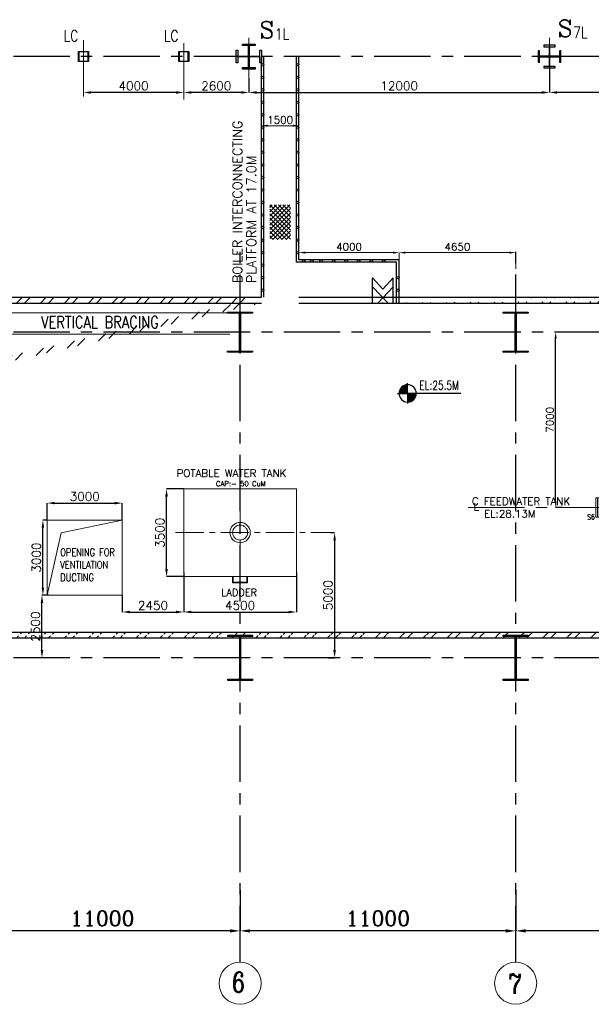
# Model space of a CAD drawing. Header units: inches. Extents: x 0 to 1544102, y -287698 to 23144100.
# Tile 44 of 256: x 74800 to 97615, y -206411 to -167109. Entities that reach past the tile are written whole.
import ezdxf

# ---------------------------------------------------------------- set-up
doc = ezdxf.new("R2010")
doc.units = ezdxf.units.IN
doc.header["$LTSCALE"] = 1800
doc.header["$MEASUREMENT"] = 0
for name, pattern in [('CENTER', [2, 1.25, -0.25, 0.25, -0.25]), ('DASHED', [0.75, 0.5, -0.25]), ('HIDDEN', [0.375, 0.25, -0.125]), ('HIDDEN2', [0.1875, 0.125, -0.0625])]:
    doc.linetypes.add(name, pattern=pattern)
doc.layers.get('0').update_dxf_attribs({"color": 253, "lineweight": 9})
for name, color, linetype in [('1_01_STEEL_TIER1', 7, 'Continuous'), ('BRACING', 1, 'HIDDEN'), ('COL', 1, 'Continuous'), ('DIM', 4, 'Continuous'), ('GRID', 251, 'CENTER'), ('STEEL', 231, 'Continuous'), ('TEXT', 3, 'Continuous'), ('WALL', 6, 'Continuous')]:
    doc.layers.add(name, color=color, linetype=linetype)
doc.layers.add('CEN', color=2, linetype='CENTER', lineweight=15)
doc.layers.add('EQUIP', color=8, linetype='HIDDEN', lineweight=9)
doc.styles.add('C4', font='COMPLEX', dxfattribs={"width": 0.75, "height": 625})
doc.styles.add('COMPLEX', font='complex')
doc.styles.add('ROMANC', font='ROMANC.SHX')
doc.styles.add('ROMANS', font='romans.shx')
doc.styles.add('S3', font='simplex.shx', dxfattribs={"width": 0.75, "height": 320})
doc.styles.add('SIMPLEX', font='SIMPLEX.SHX')
doc.styles.get("Standard").update_dxf_attribs({"font": 'arial.ttf'})
doc.dimstyles.new('K2', dxfattribs={"dimtxt": 600, "dimasz": 400, "dimexe": 200, "dimexo": 200, "dimgap": 200, "dimtad": 1, "dimdec": 0, "dimzin": 0, "dimdsep": 46, "dimtxsty": 'ROMANC', "dimcen": 0.09, "dimclrd": 256, "dimclrt": 4, "dimadec": 0, "dimazin": 0, "dimtfac": 1, "dimtdec": 0, "dimtofl": 0, "dimtmove": 1, "dimatfit": 3, "dimfxl": 0.18, "dimtolj": 1, "dimtzin": 0, "dimarcsym": 0})
doc.dimstyles.new('STANDARD1', dxfattribs={"dimtxt": 300, "dimasz": 250, "dimexe": 0, "dimexo": 0, "dimgap": 80, "dimtad": 1, "dimdec": 0, "dimzin": 0, "dimdsep": 46, "dimtxsty": 'ROMANS', "dimcen": 0, "dimclrd": 4, "dimclre": 4, "dimclrt": 7, "dimadec": 0, "dimazin": 0, "dimtfac": 0.09, "dimtdec": 0, "dimtix": 1, "dimtofl": 0, "dimtmove": 0, "dimatfit": 3, "dimfxl": 1, "dimtolj": 1, "dimtzin": 0, "dimarcsym": 0})
doc.dimstyles.new('USER175', dxfattribs={"dimscale": 175, "dimtxt": 2, "dimasz": 1.75, "dimexe": 0, "dimexo": 0, "dimgap": 0.5, "dimtad": 1, "dimdec": 0, "dimzin": 0, "dimdsep": 46, "dimtxsty": 'ROMANS', "dimcen": 0, "dimclrd": 4, "dimclre": 4, "dimclrt": 4, "dimadec": 0, "dimazin": 0, "dimtfac": 0.09, "dimtdec": 0, "dimtix": 1, "dimtofl": 0, "dimtmove": 0, "dimatfit": 3, "dimfxl": 1, "dimtolj": 1, "dimtzin": 0, "dimarcsym": 0})
pattern_1 = [(45, (-320647.8, -240592.44), (-477.2971, 477.2971), []), (45, (-320329.6, -240592.44), (-477.2971, 477.2971), [])]

# ---------------------------------------------------------------- blocks, each defined once
blk = doc.blocks.new('*D333')
at = {"layer": 'DIM', "color": 0, "lineweight": -2, "transparency": 16777216}
for p, q in [((94596, -201856), (94596, -203481)), ((105596, -203000), (105596, -203481))]:
    blk.add_line(p, q, dxfattribs=at)
at = {"layer": 'DIM', "lineweight": -2, "transparency": 16777216}
blk.add_line((105196, -203481), (94996, -203481), dxfattribs=at)
at = {"layer": 'DIM', "transparency": 16777216}
for points in [[(94996, -203415), (94996, -203548), (94596, -203481)], [(105196, -203415), (105196, -203548), (105596, -203481)]]:
    blk.add_solid(points, dxfattribs=at)
at = {"layer": 'DIM', "color": 4, "transparency": 16777216, "insert": (100096, -202981), "char_height": 600, "attachment_point": 5, "style": 'ROMANC'}
blk.add_mtext('\\A1;11000', dxfattribs=at)
blk = doc.blocks.new('*D334')
at = {"layer": 'DIM', "color": 0, "lineweight": -2, "transparency": 16777216}
for p, q in [((83596, -201856), (83596, -203481)), ((94596, -203000), (94596, -203481))]:
    blk.add_line(p, q, dxfattribs=at)
at = {"layer": 'DIM', "lineweight": -2, "transparency": 16777216}
blk.add_line((94196, -203481), (83996, -203481), dxfattribs=at)
at = {"layer": 'DIM', "transparency": 16777216}
for points in [[(83996, -203415), (83996, -203548), (83596, -203481)], [(94196, -203415), (94196, -203548), (94596, -203481)]]:
    blk.add_solid(points, dxfattribs=at)
at = {"layer": 'DIM', "color": 4, "transparency": 16777216, "insert": (89096, -202981), "char_height": 600, "attachment_point": 5, "style": 'ROMANC'}
blk.add_mtext('\\A1;11000', dxfattribs=at)
blk = doc.blocks.new('*D338')
at = {"layer": 'DIM', "color": 0, "lineweight": -2, "transparency": 16777216}
for p, q in [((72596, -201856), (72596, -203481)), ((83596, -203000), (83596, -203481))]:
    blk.add_line(p, q, dxfattribs=at)
at = {"layer": 'DIM', "lineweight": -2, "transparency": 16777216}
blk.add_line((83196, -203481), (72996, -203481), dxfattribs=at)
at = {"layer": 'DIM', "transparency": 16777216}
for points in [[(72996, -203415), (72996, -203548), (72596, -203481)], [(83196, -203415), (83196, -203548), (83596, -203481)]]:
    blk.add_solid(points, dxfattribs=at)
at = {"layer": 'DIM', "color": 4, "transparency": 16777216, "insert": (78096, -202981), "char_height": 600, "attachment_point": 5, "style": 'ROMANC'}
blk.add_mtext('\\A1;11000', dxfattribs=at)
blk = doc.blocks.new('C-ROW COLUMN')
at = {"layer": 'COL'}
h = blk.add_hatch(dxfattribs=at)
h.set_pattern_fill('ANSI31', color=256, scale=200, style=0)
h.set_pattern_definition([(45, (-1315.907, -6.545), (-17.6776695, 17.6776695), [])])
h.paths.add_polyline_path([(77950, 120865), (76960, 120865), (76960, 120820), (77950, 120820)])
h.paths.add_polyline_path([(77478, 120820), (77433, 120820), (77433, 119310), (77478, 119310)])
h.paths.add_polyline_path([(77950, 119310), (76960, 119310), (76960, 119265), (77950, 119265)])
at = {"layer": 'CEN'}
for p, q in [((77455, 119265), (77455, 120865)), ((77264, 120065), (77647, 120065))]:
    blk.add_line(p, q, dxfattribs=at)
at = {"layer": 'COL'}
for points in [[(76960, 120865), (77950, 120865), (77950, 120820), (76960, 120820)], [(77433, 120820), (77478, 120820), (77478, 119310), (77433, 119310)], [(76960, 119310), (77950, 119310), (77950, 119265), (76960, 119265)]]:
    blk.add_lwpolyline(points, close=True, dxfattribs=at)
blk = doc.blocks.new('B-ROW COLUMN')
at = {"layer": 'COL'}
h = blk.add_hatch(dxfattribs=at)
h.set_pattern_fill('ANSI31', color=256, scale=200, style=0)
h.set_pattern_definition([(45, (155648.048, 63141.767), (-17.67767, 17.67767), [])])
h.paths.add_polyline_path([(171095, 85178), (172085, 85178), (172085, 85128), (171095, 85128)])
h.paths.add_polyline_path([(171574, 86878), (171606, 86878), (171606, 85178), (171574, 85178)])
h.paths.add_polyline_path([(171095, 86928), (172085, 86928), (172085, 86878), (171095, 86878)])
blk.add_line((171590, 85128), (171590, 86928))
at = {"layer": 'CEN'}
for p, q in [((171590, 85128), (171590, 86928)), ((171399, 86028), (171782, 86028))]:
    blk.add_line(p, q, dxfattribs=at)
at = {"layer": 'COL'}
for points in [[(171095, 86928), (172085, 86928), (172085, 86878), (171095, 86878)], [(171574, 86878), (171606, 86878), (171606, 85178), (171574, 85178)], [(171095, 85178), (172085, 85178), (172085, 85128), (171095, 85128)]]:
    blk.add_lwpolyline(points, close=True, dxfattribs=at)
blk = doc.blocks.new('*D572')
at = {"layer": 'DIM', "color": 4, "lineweight": -2, "transparency": 16777216}
for p, q in [((96706, -179581), (96191, -179581)), ((96191, -186331), (96191, -179831)), ((96447, -186581), (96191, -186581))]:
    blk.add_line(p, q, dxfattribs=at)
at = {"layer": 'DIM', "color": 4, "transparency": 16777216}
for points in [[(96149, -179831), (96232, -179831), (96191, -179581)], [(96149, -186331), (96232, -186331), (96191, -186581)]]:
    blk.add_solid(points, dxfattribs=at)
at = {"layer": 'DIM', "color": 7, "transparency": 16777216, "insert": (95961, -183081), "char_height": 300, "attachment_point": 5, "rotation": 90, "style": 'ROMANS'}
blk.add_mtext('\\A1;7000', dxfattribs=at)
blk = doc.blocks.new('*X22')
at = {"color": 0}
for p, q in [((36102, 29300), (36330, 29300)), ((36115, 29325), (36330, 29325)), ((36132, 29350), (36330, 29350)), ((36154, 29375), (36330, 29375)), ((36183, 29400), (36330, 29400)), ((36226, 29425), (36330, 29425)), ((36080, 29200), (36330, 29200)), ((36081, 29225), (36330, 29225)), ((36085, 29250), (36330, 29250)), ((36092, 29275), (36330, 29275))]:
    blk.add_line(p, q, dxfattribs=at)
blk = doc.blocks.new('LL')
for p, q in [((-711, 0), (-711, 423)), ((-1136, 0), (-711, 0)), ((1493, 0), (-711, 0)), ((-711, 0), (-711, -418))]:
    blk.add_line(p, q)
for start, end in [(90, 180), (180, 270), (0, 90), (270, 0)]:
    blk.add_arc((-711, 0), 360, start, end)
at = {"xscale": 1.439999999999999, "yscale": 1.439999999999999, "zscale": 1.439999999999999}
blk.add_blockref('*X22', (-53026, -42044), dxfattribs=at)
at = {"xscale": 1.439999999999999, "yscale": 1.439999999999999, "zscale": 1.439999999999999, "rotation": 180}
blk.add_blockref('*X22', (51604, 42044), dxfattribs=at)
at = {"flags": 4}
blk.add_attdef('LEVEL', (-222, 154), '', height=432, dxfattribs=at)
blk = doc.blocks.new('*D61')
at = {"layer": 'DIM', "color": 4, "lineweight": -2, "transparency": 16777216}
for p, q in [((-1100, 6979), (-1100, 7079)), ((150, 7079), (-850, 7079)), ((400, 6979), (400, 7079))]:
    blk.add_line(p, q, dxfattribs=at)
at = {"layer": 'DIM', "color": 4, "transparency": 16777216}
for points in [[(-850, 7121), (-850, 7037), (-1100, 7079)], [(150, 7121), (150, 7037), (400, 7079)]]:
    blk.add_solid(points, dxfattribs=at)
at = {"layer": 'DIM', "color": 4, "transparency": 16777216, "insert": (-350, 7309), "char_height": 300, "attachment_point": 5, "style": 'ROMANS'}
blk.add_mtext('\\A1;1500', dxfattribs=at)
blk = doc.blocks.new('*D62')
at = {"layer": 'DIM', "color": 4, "lineweight": -2, "transparency": 16777216}
for p, q in [((400, 1828), (400, 2014)), ((650, 2014), (4150, 2014)), ((4400, 1730), (4400, 2014))]:
    blk.add_line(p, q, dxfattribs=at)
at = {"layer": 'DIM', "color": 4, "transparency": 16777216}
for points in [[(650, 2056), (650, 1973), (400, 2014)], [(4150, 2056), (4150, 1973), (4400, 2014)]]:
    blk.add_solid(points, dxfattribs=at)
at = {"layer": 'DIM', "color": 4, "transparency": 16777216, "insert": (2400, 2244), "char_height": 300, "attachment_point": 5, "style": 'ROMANS'}
blk.add_mtext('\\A1;4000', dxfattribs=at)
blk = doc.blocks.new('*D60')
at = {"layer": 'DIM', "color": 4, "lineweight": -2, "transparency": 16777216}
for p, q in [((4400, 1330), (4400, 2014)), ((4650, 2014), (8800, 2014)), ((9050, 1365), (9050, 2014))]:
    blk.add_line(p, q, dxfattribs=at)
at = {"layer": 'DIM', "color": 4, "transparency": 16777216}
for points in [[(4650, 2056), (4650, 1973), (4400, 2014)], [(8800, 2056), (8800, 1973), (9050, 2014)]]:
    blk.add_solid(points, dxfattribs=at)
at = {"layer": 'DIM', "color": 4, "transparency": 16777216, "insert": (6725, 2244), "char_height": 300, "attachment_point": 5, "style": 'ROMANS'}
blk.add_mtext('\\A1;4650', dxfattribs=at)
blk = doc.blocks.new('*D403')
at = {"layer": 'DIM', "color": 4, "lineweight": -2, "transparency": 16777216}
blk.add_line((83640, -170014), (81652, -170014), dxfattribs=at)
at = {"layer": 'DIM', "color": 4, "transparency": 16777216}
for points in [[(81652, -169963), (81652, -170065), (81346, -170014)], [(83640, -169963), (83640, -170065), (83946, -170014)]]:
    blk.add_solid(points, dxfattribs=at)
at = {"layer": 'DIM', "color": 4, "transparency": 16777216, "insert": (82646, -169752), "char_height": 350, "attachment_point": 5, "style": 'ROMANS'}
blk.add_mtext('\\A1;2600', dxfattribs=at)
blk = doc.blocks.new('*D404')
at = {"layer": 'DIM', "color": 4, "lineweight": -2, "transparency": 16777216}
blk.add_line((81040, -170014), (77652, -170014), dxfattribs=at)
at = {"layer": 'DIM', "color": 4, "transparency": 16777216}
for points in [[(77652, -169963), (77652, -170065), (77346, -170014)], [(81040, -169963), (81040, -170065), (81346, -170014)]]:
    blk.add_solid(points, dxfattribs=at)
at = {"layer": 'DIM', "color": 4, "transparency": 16777216, "insert": (79346, -169752), "char_height": 350, "attachment_point": 5, "style": 'ROMANS'}
blk.add_mtext('\\A1;4000', dxfattribs=at)
blk = doc.blocks.new('*D406')
at = {"layer": 'DIM', "color": 4, "lineweight": -2, "transparency": 16777216}
for p, q in [((95946, -168496), (95946, -170014)), ((105746, -169264), (105746, -170014)), ((105440, -170014), (96252, -170014))]:
    blk.add_line(p, q, dxfattribs=at)
at = {"layer": 'DIM', "color": 4, "transparency": 16777216}
for points in [[(96252, -169963), (96252, -170065), (95946, -170014)], [(105440, -169963), (105440, -170065), (105746, -170014)]]:
    blk.add_solid(points, dxfattribs=at)
at = {"layer": 'DIM', "color": 4, "transparency": 16777216, "insert": (100846, -169752), "char_height": 350, "attachment_point": 5, "style": 'ROMANS'}
blk.add_mtext('\\A1;9800', dxfattribs=at)
blk = doc.blocks.new('*D407')
at = {"layer": 'DIM', "color": 4, "lineweight": -2, "transparency": 16777216}
for p, q in [((95946, -168496), (95946, -170014)), ((83946, -169437), (83946, -170014)), ((84252, -170014), (95640, -170014))]:
    blk.add_line(p, q, dxfattribs=at)
at = {"layer": 'DIM', "color": 4, "transparency": 16777216}
for points in [[(84252, -169963), (84252, -170065), (83946, -170014)], [(95640, -169963), (95640, -170065), (95946, -170014)]]:
    blk.add_solid(points, dxfattribs=at)
at = {"layer": 'DIM', "color": 4, "transparency": 16777216, "insert": (89946, -169752), "char_height": 350, "attachment_point": 5, "style": 'ROMANS'}
blk.add_mtext('\\A1;12000', dxfattribs=at)
blk = doc.blocks.new('*D584')
at = {"color": 4, "lineweight": -2, "transparency": 16777216}
for p, q in [((87202, -187581), (87369, -187581)), ((87369, -187888), (87369, -192275)), ((87111, -192581), (87369, -192581))]:
    blk.add_line(p, q, dxfattribs=at)
at = {"color": 4, "transparency": 16777216}
for points in [[(87318, -187888), (87420, -187888), (87369, -187581)], [(87318, -192275), (87420, -192275), (87369, -192581)]]:
    blk.add_solid(points, dxfattribs=at)
at = {"color": 4, "transparency": 16777216, "insert": (87106, -190081), "char_height": 350, "attachment_point": 5, "rotation": 90, "style": 'ROMANS'}
blk.add_mtext('\\A1;5000', dxfattribs=at)
blk = doc.blocks.new('*D585')
at = {"color": 4, "lineweight": -2, "transparency": 16777216}
for p, q in [((81346, -185841), (80661, -185841)), ((80661, -189035), (80661, -186148)), ((81346, -189341), (80661, -189341))]:
    blk.add_line(p, q, dxfattribs=at)
at = {"color": 4, "transparency": 16777216}
for points in [[(80609, -186148), (80712, -186148), (80661, -185841)], [(80609, -189035), (80712, -189035), (80661, -189341)]]:
    blk.add_solid(points, dxfattribs=at)
at = {"color": 4, "transparency": 16777216, "insert": (80398, -187591), "char_height": 350, "attachment_point": 5, "rotation": 90, "style": 'ROMANS'}
blk.add_mtext('\\A1;3500', dxfattribs=at)
blk = doc.blocks.new('*D586')
at = {"color": 4, "lineweight": -2, "transparency": 16777216}
for p, q in [((81346, -189177), (81346, -190752)), ((85846, -189177), (85846, -190752)), ((81652, -190752), (85540, -190752))]:
    blk.add_line(p, q, dxfattribs=at)
at = {"color": 4, "transparency": 16777216}
for points in [[(81652, -190701), (81652, -190803), (81346, -190752)], [(85540, -190701), (85540, -190803), (85846, -190752)]]:
    blk.add_solid(points, dxfattribs=at)
at = {"color": 4, "transparency": 16777216, "insert": (83596, -190489), "char_height": 350, "attachment_point": 5, "style": 'ROMANS'}
blk.add_mtext('\\A1;4500', dxfattribs=at)
blk = doc.blocks.new('*D591')
at = {"color": 4, "lineweight": -2, "transparency": 16777216}
for p, q in [((75896, -187081), (75896, -186405)), ((76202, -186405), (78590, -186405)), ((78896, -187081), (78896, -186405))]:
    blk.add_line(p, q, dxfattribs=at)
at = {"color": 4, "transparency": 16777216}
for points in [[(76202, -186354), (76202, -186456), (75896, -186405)], [(78590, -186354), (78590, -186456), (78896, -186405)]]:
    blk.add_solid(points, dxfattribs=at)
at = {"color": 4, "transparency": 16777216, "insert": (77396, -186143), "char_height": 350, "attachment_point": 5, "style": 'ROMANS'}
blk.add_mtext('\\A1;3000', dxfattribs=at)
blk = doc.blocks.new('*D592')
at = {"color": 4, "lineweight": -2, "transparency": 16777216}
for p, q in [((75896, -187081), (75726, -187081)), ((75726, -189775), (75726, -187387)), ((75896, -190081), (75726, -190081))]:
    blk.add_line(p, q, dxfattribs=at)
at = {"color": 4, "transparency": 16777216}
for points in [[(75675, -187387), (75777, -187387), (75726, -187081)], [(75675, -189775), (75777, -189775), (75726, -190081)]]:
    blk.add_solid(points, dxfattribs=at)
at = {"color": 4, "transparency": 16777216, "insert": (75464, -188581), "char_height": 350, "attachment_point": 5, "rotation": 90, "style": 'ROMANS'}
blk.add_mtext('\\A1;3000', dxfattribs=at)
blk = doc.blocks.new('*D593')
at = {"color": 4, "lineweight": -2, "transparency": 16777216}
for p, q in [((75968, -190081), (75689, -190081)), ((75689, -192275), (75689, -190387)), ((75968, -192581), (75689, -192581))]:
    blk.add_line(p, q, dxfattribs=at)
at = {"color": 4, "transparency": 16777216}
for points in [[(75638, -190387), (75740, -190387), (75689, -190081)], [(75638, -192275), (75740, -192275), (75689, -192581)]]:
    blk.add_solid(points, dxfattribs=at)
at = {"color": 4, "transparency": 16777216, "insert": (75427, -191331), "char_height": 350, "attachment_point": 5, "rotation": 90, "style": 'ROMANS'}
blk.add_mtext('\\A1;2500', dxfattribs=at)
blk = doc.blocks.new('*D444')
at = {"color": 4, "lineweight": -2, "transparency": 16777216}
for p, q in [((78896, -190081), (78896, -190752)), ((81346, -190090), (81346, -190752)), ((79202, -190752), (81040, -190752))]:
    blk.add_line(p, q, dxfattribs=at)
at = {"color": 4, "transparency": 16777216}
for points in [[(79202, -190701), (79202, -190803), (78896, -190752)], [(81040, -190701), (81040, -190803), (81346, -190752)]]:
    blk.add_solid(points, dxfattribs=at)
at = {"color": 4, "transparency": 16777216, "insert": (80121, -190489), "char_height": 350, "attachment_point": 5, "style": 'ROMANS'}
blk.add_mtext('\\A1;2450', dxfattribs=at)
blk = doc.blocks.new('DEAERATOR')
at = {"layer": 'STEEL'}
h = blk.add_hatch(dxfattribs=at)
h.set_pattern_fill('GRATE', color=256, scale=2000, style=0)
h.set_pattern_definition([(0, (-62282.9, -61624.856), (0, 62.5), []), (90, (-62282.9, -61624.86), (-250, 2e-14), [])])
h.paths.add_polyline_path([(-9678, -2500), (-10400, -2500), (-10400, -2600), (-10500, -2600), (-10500, -3064, 0.462085), (-10202, -2887, 0.199569), (-9893, -2730, 0.476741)])
h = blk.add_hatch(dxfattribs=at)
h.set_pattern_fill('GRATE', color=256, scale=2000, style=0)
h.set_pattern_definition([(180, (51782.85, -61624.856), (0, 62.5), []), (90, (51782.85, -61624.86), (250, 2e-14), [])])
h.paths.add_polyline_path([(-822, -2500), (-100, -2500), (-100, -2600), (0, -2600), (0, -3064, -0.462085), (-298, -2887, -0.199569), (-607, -2730, -0.476741)])
h = blk.add_hatch(dxfattribs=at)
h.set_pattern_fill('GRATE', color=256, scale=2000, style=0)
h.set_pattern_definition([(0, (-62282.9, 54024.906), (0, -62.5), []), (270, (-62282.9, 54024.9), (-250, -2e-14), [])])
edge = h.paths.add_edge_path()
edge.add_line((-9678, -5100), (-10400, -5100))
edge.add_line((-10400, -5100), (-10500, -5100))
edge.add_line((-10500, -5100), (-10500, -5000))
edge.add_line((-10500, -5000), (-10500, -4536))
edge.add_arc((-10426, -4751), 227, 9.7011, 108.9048, ccw=False)
edge.add_arc((-10236, -5163), 452, 40.5572, 85.702, ccw=False)
edge.add_arc((-9879, -5072), 203, -8.0294, 93.9267, ccw=False)
h = blk.add_hatch(dxfattribs=at)
h.set_pattern_fill('GRATE', color=256, scale=2000, style=0)
h.set_pattern_definition([(180, (51782.85, 54024.906), (0, -62.5), []), (270, (51782.85, 54024.9), (250, -2e-14), [])])
edge = h.paths.add_edge_path()
edge.add_line((-822, -5100), (-100, -5100))
edge.add_line((-100, -5100), (0, -5100))
edge.add_line((0, -5100), (0, -5000))
edge.add_line((0, -5000), (0, -4536))
edge.add_arc((-74, -4751), 227, 71.0952, 170.2989)
edge.add_arc((-264, -5163), 452, 94.298, 139.4428)
edge.add_arc((-621, -5072), 203, 86.0733, 188.0294)
at = {"layer": 'WALL'}
h = blk.add_hatch(dxfattribs=at)
h.set_pattern_fill('ANSI31', color=8, scale=500, angle=180, style=0)
h.set_pattern_definition([(225, (-436743.775, -43527.626), (44.194174, -44.194174), [])])
h.paths.add_polyline_path([(-5735, 2643), (-6115, 2643), (-6115, 2293), (-5735, 2293)])
h.paths.add_polyline_path([(-5843, 2343), (-6007, 2343), (-6007, 2593), (-5843, 2593)], flags=16)
h = blk.add_hatch(dxfattribs=at)
h.set_pattern_fill('ANSI31', color=8, scale=500, angle=180, style=0)
h.set_pattern_definition([(225, (-431118.775, -43527.626), (44.194174, -44.194174), [])])
h.paths.add_polyline_path([(-110, 2643), (-490, 2643), (-490, 2293), (-110, 2293)])
h.paths.add_polyline_path([(-218, 2343), (-382, 2343), (-382, 2593), (-218, 2593)], flags=16)
h = blk.add_hatch(dxfattribs=at)
h.set_pattern_fill('ANSI31', color=8, scale=500, angle=180, style=0)
h.set_pattern_definition([(225, (-425653.775, -43527.626), (44.194174, -44.194174), [])])
h.paths.add_polyline_path([(5355, 2643), (4975, 2643), (4975, 2293), (5355, 2293)])
h.paths.add_polyline_path([(5247, 2343), (5083, 2343), (5083, 2593), (5247, 2593)], flags=16)
for p, q in [((3338, 1750), (3338, 1532)), ((3662, 1750), (3338, 1750)), ((3500, 1854), (3500, 1329)), ((3662, 1750), (3662, 1532))]:
    blk.add_line(p, q)
for centre, radius in [((-16500, 0), 136), ((-16500, 0), 124), ((-16100, 0), 121), ((-16100, 0), 84), ((-15100, 0), 136), ((-15100, 0), 124), ((-14300, 0), 136), ((-14300, 0), 124), ((-13500, 0), 121), ((-13500, 0), 84), ((-12500, 0), 121), ((-12500, 0), 84), ((-4900, 0), 121), ((-4900, 0), 84), ((-1500, 0), 203), ((-1500, 0), 189), ((1500, 0), 203), ((1500, 0), 189), ((4900, 0), 121), ((4900, 0), 84), ((12500, 0), 121), ((12500, 0), 84), ((13500, 0), 121), ((13500, 0), 84), ((15000, 0), 136), ((15000, 0), 124), ((15500, 0), 121), ((15500, 0), 84)]:
    blk.add_circle(centre, radius)
at = {"linetype": 'HIDDEN2'}
for centre, radius in [((-16200, 0), 280), ((-16200, 0), 266), ((-11550, 0), 280), ((-11550, 0), 266), ((1050, 0), 280), ((1050, 0), 266)]:
    blk.add_circle(centre, radius, dxfattribs=at)
at = {"linetype": 'HIDDEN2', "ltscale": 0.5}
for radius in [162, 149]:
    blk.add_circle((-3700, 0), radius, dxfattribs=at)
at = {"layer": 'CEN'}
for p, q in [((0, 2558), (0, -2511)), ((5693, 820), (6298, 820)), ((18482, 500), (17496, 500)), ((-23396, 0), (18548, 0)), ((18130, -500), (17629, -500)), ((5693, -820), (6298, -820))]:
    blk.add_line(p, q, dxfattribs=at)
at = {"layer": 'COL', "linetype": 'DASHED'}
for p, q in [((-7257, 3981), (-7257, 3531)), ((-6007, 3981), (-6007, 3531)), ((-7497, 3756), (-7017, 3756)), ((-6247, 3756), (-5767, 3756)), ((-7497, 2468), (-7017, 2468)), ((-7257, 2693), (-7257, 2243)), ((-7497, -2336), (-7017, -2336)), ((-7257, -2111), (-7257, -2561))]:
    blk.add_line(p, q, dxfattribs=at)
at = {"layer": 'COL'}
for p, q in [((-10400, -2400), (-10600, -2600)), ((-10600, -2400), (-10400, -2600)), ((100, -2400), (-100, -2600)), ((-100, -2400), (100, -2600))]:
    blk.add_line(p, q, dxfattribs=at)
at = {"layer": 'COL', "linetype": 'DASHED'}
for points in [[(-7067, 3581), (-7447, 3581), (-7447, 3931), (-7067, 3931)], [(-5817, 3581), (-6197, 3581), (-6197, 3931), (-5817, 3931)], [(-7175, 3631), (-7339, 3631), (-7339, 3881), (-7175, 3881)], [(-5925, 3631), (-6089, 3631), (-6089, 3881), (-5925, 3881)], [(-3462, 3641), (-3692, 3641), (-3692, 3871), (-3462, 3871)], [(-2587, 3641), (-2817, 3641), (-2817, 3871), (-2587, 3871)], [(835, 3641), (605, 3641), (605, 3871), (835, 3871)], [(-7067, 2293), (-7447, 2293), (-7447, 2643), (-7067, 2643)], [(-7175, 2343), (-7339, 2343), (-7339, 2593), (-7175, 2593)], [(-5735, 2293), (-6115, 2293), (-6115, 2643), (-5735, 2643)], [(-5843, 2343), (-6007, 2343), (-6007, 2593), (-5843, 2593)], [(-3462, 2441), (-3692, 2441), (-3692, 2671), (-3462, 2671)], [(-2587, 2441), (-2817, 2441), (-2817, 2671), (-2587, 2671)], [(-110, 2293), (-490, 2293), (-490, 2643), (-110, 2643)], [(-218, 2343), (-382, 2343), (-382, 2593), (-218, 2593)], [(835, 2441), (605, 2441), (605, 2671), (835, 2671)], [(5355, 2293), (4975, 2293), (4975, 2643), (5355, 2643)], [(5247, 2343), (5083, 2343), (5083, 2593), (5247, 2593)], [(-7067, -2511), (-7447, -2511), (-7447, -2161), (-7067, -2161)], [(-7175, -2461), (-7339, -2461), (-7339, -2211), (-7175, -2211)]]:
    blk.add_lwpolyline(points, close=True, dxfattribs=at)
at = {"layer": 'COL', "const_width": 10}
for points in [[(-10600, -2600), (-10400, -2600), (-10400, -2400), (-10600, -2400)], [(-100, -2600), (100, -2600), (100, -2400), (-100, -2400)]]:
    blk.add_lwpolyline(points, close=True, dxfattribs=at)
at = {"layer": 'EQUIP'}
for p, q in [((-15634, 2400), (-15366, 2400)), ((15866, 2400), (16134, 2400)), ((-16895, 2028), (16895, 2028)), ((-16895, 2028), (-16895, -2028)), ((-15530, 0), (-15530, 2322)), ((-15470, 0), (-15470, 2322)), ((15970, 0), (15970, 2322)), ((16030, 0), (16030, 2322)), ((16895, 2028), (16895, -2028)), ((-5165, 1532), (5165, 1532)), ((-5165, -1532), (-5165, 1532)), ((5165, -1532), (5165, 1532)), ((5165, -1532), (5165, 1532)), ((5753, 982), (6150, 982)), ((6150, 982), (6150, 658)), ((5857, 658), (6150, 658)), ((5892, 482), (6265, 482)), ((6265, 482), (6265, -482)), ((17896, -322), (18045, -322)), ((18045, -322), (18045, -678)), ((5857, -658), (6150, -658)), ((5892, -482), (6265, -482)), ((6150, -658), (6150, -982)), ((17851, -678), (18045, -678)), ((5753, -982), (6150, -982)), ((-5165, -1532), (5165, -1532)), ((-16895, -2028), (16895, -2028))]:
    blk.add_line(p, q, dxfattribs=at)
at = {"layer": 'EQUIP', "linetype": 'DASHED'}
for p, q in [((18166, 888), (18166, 112)), ((18166, 888), (18230, 888)), ((18230, 888), (18230, 112)), ((18294, 888), (18230, 888)), ((18294, 888), (18294, 112)), ((17836, 754), (18166, 754)), ((-18294, 388), (-18294, -388)), ((-18294, 388), (-18230, 388)), ((-18230, 388), (-18230, -388)), ((-18166, 388), (-18230, 388)), ((-18166, 388), (-18166, -388)), ((-17898, 254), (-18166, 254)), ((-6369, 388), (-6369, -388)), ((-6369, 388), (-6305, 388)), ((-6305, 388), (-6305, -388)), ((-6241, 388), (-6305, 388)), ((-6241, 388), (-6241, -388)), ((-5920, 254), (-6241, 254)), ((17898, 246), (18166, 246)), ((18230, 112), (18166, 112)), ((18230, 112), (18294, 112)), ((-18230, -388), (-18294, -388)), ((-18230, -388), (-18166, -388)), ((-17898, -254), (-18166, -254)), ((-6305, -388), (-6369, -388)), ((-6305, -388), (-6241, -388)), ((-5920, -254), (-6241, -254))]:
    blk.add_line(p, q, dxfattribs=at)
at = {"layer": 'EQUIP'}
for centre, radius in [((-15500, 2400), 84), ((16000, 2400), 84), ((-15500, 0), 30), ((16000, 0), 30)]:
    blk.add_circle(centre, radius, dxfattribs=at)
for centre, major_axis in [((-16895, 0), (0, -2028)), ((5165, 0), (0, 1532))]:
    blk.add_ellipse(centre, major_axis=major_axis, ratio=0.5, start_param=3.141593, end_param=6.283185, dxfattribs=at)
at = {"layer": 'EQUIP', "extrusion": (0, 0, -1)}
for centre, major_axis in [((16895, 0), (0, -2028)), ((-5165, 0), (0, 1532))]:
    blk.add_ellipse(centre, major_axis=major_axis, ratio=0.5, start_param=3.141593, end_param=6.283185, dxfattribs=at)
at = {"layer": 'STEEL'}
for p, q in [((-5757, 2556), (-5757, 3756)), ((-5507, 2556), (-5507, 3756)), ((-5257, 2556), (-5257, 3756)), ((-5007, 2556), (-5007, 3756)), ((-4757, 2556), (-4757, 3756)), ((-4507, 2556), (-4507, 3756)), ((-4257, 2556), (-4257, 3756)), ((-4007, 2556), (-4007, 3756)), ((-3757, 2556), (-3757, 3756)), ((-3577, 2671), (-3577, 3756)), ((-2702, 2671), (-2702, 3756)), ((-2452, 2556), (-2452, 3756)), ((-2202, 2556), (-2202, 3756)), ((-1952, 2556), (-1952, 3756)), ((-1702, 2556), (-1702, 3756)), ((-1452, 2556), (-1452, 3756)), ((-1202, 2556), (-1202, 3756)), ((-952, 2556), (-952, 3756)), ((-702, 2556), (-702, 3756)), ((-452, 2556), (-452, 3756)), ((-202, 2556), (-202, 3756)), ((48, 2556), (48, 3756)), ((298, 2556), (298, 3756)), ((548, 2556), (548, 3756)), ((720, 2556), (720, 3756)), ((-10600, -5100), (-10600, -2500)), ((-10500, -2500), (-10600, -2500)), ((0, -2500), (100, -2500)), ((100, -5100), (100, -2500))]:
    blk.add_line(p, q, dxfattribs=at)
at = {"layer": 'STEEL', "const_width": 25}
for points in [[(-6007, -2336), (-7257, -2336), (-7257, 3756), (-6007, 3756)], [(0, -5100), (-10500, -5100), (-10500, -2500), (0, -2500)]]:
    blk.add_lwpolyline(points, close=True, dxfattribs=at)
at = {"layer": 'STEEL'}
for points, const_width in [([(720, 3756), (-6007, 3756)], 25), ([(-7257, 2556), (720, 2556)], 25), ([(-5925, 2468), (-5925, 1018), (5165, 1018), (5165, 2468), (-7257, 2468)], 25), ([(-4295, 2468), (-4295, 1018)], 50), ([(-2785, 2468), (-2785, 1018)], 50)]:
    blk.add_lwpolyline(points, dxfattribs=dict(at, const_width=const_width))
at = {"layer": 'STEEL', "flags": 128}
for points in [[(-6943, 3354), (-6318, 3354)], [(-6943, 3291), (-6318, 3291)], [(-6943, 3229), (-6318, 3229)], [(-6943, 3166), (-6318, 3166)], [(-6881, 3416), (-6881, 2791)], [(-6818, 3416), (-6818, 2791)], [(-6756, 3416), (-6756, 2791)], [(-6693, 3416), (-6693, 2791)], [(-6631, 3416), (-6631, 2791)], [(-6568, 3416), (-6568, 2791)], [(-6506, 3416), (-6506, 2791)], [(-6443, 3416), (-6443, 2791)], [(-6381, 3416), (-6381, 2791)], [(-3461, 3405), (-2836, 3405)], [(-3461, 3342), (-2836, 3342)], [(-3461, 3280), (-2836, 3280)], [(-3461, 3217), (-2836, 3217)], [(-3461, 3155), (-2836, 3155)], [(-3399, 3467), (-3399, 2842)], [(-3336, 3467), (-3336, 2842)], [(-3274, 3467), (-3274, 2842)], [(-3211, 3467), (-3211, 2842)], [(-3149, 3467), (-3149, 2842)], [(-3086, 3467), (-3086, 2842)], [(-3024, 3467), (-3024, 2842)], [(-2961, 3467), (-2961, 2842)], [(-2899, 3467), (-2899, 2842)], [(-6943, 3104), (-6318, 3104)], [(-6943, 3041), (-6318, 3041)], [(-6943, 2979), (-6318, 2979)], [(-6943, 2916), (-6318, 2916)], [(-6943, 2854), (-6318, 2854)], [(-3461, 3092), (-2836, 3092)], [(-3461, 3030), (-2836, 3030)], [(-3461, 2967), (-2836, 2967)], [(-3461, 2905), (-2836, 2905)], [(2357, 2372), (2357, 1747)], [(2420, 2372), (2420, 1747)], [(2482, 2372), (2482, 1747)], [(2545, 2372), (2545, 1747)], [(2607, 2372), (2607, 1747)], [(2670, 2372), (2670, 1747)], [(2732, 2372), (2732, 1747)], [(2795, 2372), (2795, 1747)], [(2857, 2372), (2857, 1747)], [(-3837, 2247), (-3212, 2247)], [(-3837, 2184), (-3212, 2184)], [(-3837, 2122), (-3212, 2122)], [(-3837, 2059), (-3212, 2059)], [(-3837, 1997), (-3212, 1997)], [(-3775, 2309), (-3775, 1684)], [(-3712, 2309), (-3712, 1684)], [(-3650, 2309), (-3650, 1684)], [(-3587, 2309), (-3587, 1684)], [(-3525, 2309), (-3525, 1684)], [(-3462, 2309), (-3462, 1684)], [(-3400, 2309), (-3400, 1684)], [(-3337, 2309), (-3337, 1684)], [(-3275, 2309), (-3275, 1684)], [(2295, 2309), (2920, 2309)], [(2295, 2247), (2920, 2247)], [(2295, 2184), (2920, 2184)], [(2295, 2122), (2920, 2122)], [(2295, 2059), (2920, 2059)], [(2295, 1997), (2920, 1997)], [(-3837, 1934), (-3212, 1934)], [(-3837, 1872), (-3212, 1872)], [(-3837, 1809), (-3212, 1809)], [(-3837, 1747), (-3212, 1747)], [(2295, 1934), (2920, 1934)], [(2295, 1872), (2920, 1872)], [(2295, 1809), (2920, 1809)], [(-6985, -1172), (-6360, -1172)], [(-6923, -1110), (-6923, -1735)], [(-6860, -1110), (-6860, -1735)], [(-6798, -1110), (-6798, -1735)], [(-6735, -1110), (-6735, -1735)], [(-6673, -1110), (-6673, -1735)], [(-6610, -1110), (-6610, -1735)], [(-6548, -1110), (-6548, -1735)], [(-6485, -1110), (-6485, -1735)], [(-6423, -1110), (-6423, -1735)], [(-6985, -1235), (-6360, -1235)], [(-6985, -1297), (-6360, -1297)], [(-6985, -1360), (-6360, -1360)], [(-6985, -1422), (-6360, -1422)], [(-6985, -1485), (-6360, -1485)], [(-6985, -1547), (-6360, -1547)], [(-6985, -1610), (-6360, -1610)], [(-6985, -1672), (-6360, -1672)]]:
    blk.add_lwpolyline(points, dxfattribs=at)
at = {"layer": 'STEEL'}
blk.add_lwpolyline([(-6764, -2336), (-6108, -2336), (-6108, -2467), (-6764, -2467)], close=True, dxfattribs=at)
at = {"layer": 'STEEL', "const_width": 50}
for points in [[(-10575, -2768, 1), (-10525, -2768, 1)], [(75, -2768, -1), (25, -2768, -1)], [(-10575, -3268, 1), (-10525, -3268, 1)], [(75, -3268, -1), (25, -3268, -1)], [(-10575, -3768, 1), (-10525, -3768, 1)], [(75, -3768, -1), (25, -3768, -1)], [(-10575, -4268, 1), (-10525, -4268, 1)], [(75, -4268, -1), (25, -4268, -1)], [(-10575, -4768, 1), (-10525, -4768, 1)], [(75, -4768, -1), (25, -4768, -1)]]:
    blk.add_lwpolyline(points, format="xyb", close=True, dxfattribs=at)
at = {"layer": 'STEEL'}
for centre, radius, start, end in [((-10236, -2437), 452, 274.298, 319.4428), ((-9879, -2528), 203, 266.0733, 8.0294), ((-621, -2528), 203, 171.9706, 273.9267), ((-264, -2437), 452, 220.5572, 265.702), ((-10426, -2849), 227, 251.0952, 350.2989), ((-74, -2849), 227, 189.7011, 288.9048), ((-10426, -4751), 227, 9.7011, 108.9048), ((-10236, -5163), 452, 40.5572, 85.702), ((-264, -5163), 452, 94.298, 139.4428), ((-74, -4751), 227, 71.0952, 170.2989), ((-9879, -5072), 203, 351.9706, 93.9267), ((-621, -5072), 203, 86.0733, 188.0294)]:
    blk.add_arc(centre, radius, start, end, dxfattribs=at)
at = {"layer": 'TEXT'}
for s, style, p in [('C FEEDWATER TANK ', 'COMPLEX', (-23244, 100)), ('L', 'COMPLEX', (-23181, -125)), ('EL:28.13M', 'SIMPLEX', (-22762, -400)), ('LADDER', 'SIMPLEX', (-8966, -3008))]:
    blk.add_text(s, height=300, dxfattribs=dict(at, style=style)).set_placement(p)
for s, height, style, width, p in [('C DEAERATOR ', 300, 'COMPLEX', 0.8, (1709, 100)), ('L', 300, 'COMPLEX', 0.8, (1762, -125)), ('S6', 200, 'ROMANS', 0.75, (-18642, -479)), ('EL:32.23M', 300, 'SIMPLEX', 0.8, (2268, -400)), ('H5', 200, 'ROMANS', 0.75, (-6537, -668))]:
    blk.add_text(s, height=height, dxfattribs=dict(at, style=style, width=width)).set_placement(p)
at = {"layer": 'DIM'}
blk.add_leader([(-6436, -2467), (-6899, -2954), (-7261, -2954)], dimstyle='STANDARD1', dxfattribs=at)
blk = doc.blocks.new('BOILER INTERCONNECTING PLATFORM')
at = {"layer": 'STEEL'}
h = blk.add_hatch(dxfattribs=at)
h.set_pattern_fill('ANSI37', color=256, scale=1000, style=0)
h.set_pattern_definition([(45, (-56593.15, -116391.05), (-88.38835, 88.38835), []), (135, (-56593.15, -116391.05), (-88.38835, -88.38835), [])])
h.paths.add_polyline_path([(-767.8, 3921.9), (67.8, 3921.9), (67.8, 2538.1), (-767.8, 2538.1)])
for p, q in [((-1100, 230), (-1100, 9840)), ((-1000, 230), (-1000, 9840)), ((300, 1630), (300, 9840)), ((400, 1730), (400, 9840)), ((4300, 1630), (300, 1630)), ((4400, 1730), (400, 1730)), ((4300, 0), (4300, 1630)), ((4400, 0), (4400, 1730)), ((3340, 117.5), (3340, 1002.5)), ((3340, 1002.5), (3750, 555.6)), ((4160, 1002.5), (3750, 555.6)), ((4160, 117.5), (4160, 1002.5)), ((3340, 2.5), (3340, 655.2)), ((3340, 655.2), (3955, 2.5)), ((4160, 655.2), (3545, 2.5)), ((4160, 2.5), (4160, 655.2))]:
    blk.add_line(p, q, dxfattribs=at)
for centre in [(-1049.8, 9514.3), (350.2, 9514.3), (350.2, 9514.3), (-1049.8, 9014.3), (350.2, 9014.3), (-1050, 8514.3), (350, 8514.3), (-1050, 8014.3), (350, 8014.3), (-1050, 7514.3), (350, 7514.3), (-1050, 7014.3), (350, 7014.3), (-1050, 6514.3), (350, 6514.3), (-1050, 6014.3), (350, 6014.3), (-1050, 5514.3), (350, 5514.3), (-1050, 5014.3), (350, 5014.3), (-1050, 4514.3), (350, 4514.3), (-1050, 4014.3), (350, 4014.3), (-1050, 3514.3), (350, 3514.3), (-1050, 3014.3), (350, 3014.3), (-1050, 2514.3), (350, 2514.3), (350, 2514.3), (-1050, 2014.3), (350, 2014.3), (585.7, 1680), (916.1, 1680), (1285.7, 1680), (1785.7, 1680), (2285.7, 1680), (2785.7, 1680), (3285.7, 1680), (3785.7, 1680), (-1050, 1514.3), (-1050, 1014.3), (4350, 1014.3), (-1050, 514.3), (4350, 514.3)]:
    blk.add_circle(centre, 50, dxfattribs=at)
at = {"layer": 'TEXT', "color": 3, "char_height": 375, "attachment_point": 4, "rotation": 90, "style": 'ROMANS'}
for s, insert in [('BOILER INTERCONNECTING', (-2057.4, 793)), ('PLATFORM AT 17.0M', (-1499.6, 793))]:
    blk.add_mtext(s, dxfattribs=dict(at, insert=insert))
at = {"layer": 'DIM'}
for base, p1, p2, picture, middle in [((-1100, 7079.1), (400, 6979.1), (-1100, 6979.1), '*D61', (-350, 7309.1)), ((4400, 2014.3), (400, 1828.4), (4400, 1730), '*D62', (2400, 2244.3)), ((9050, 2014.3), (4400, 1330), (9050, 1365), '*D60', (6725, 2244.3))]:
    dim = blk.add_linear_dim(base=base, p1=p1, p2=p2, dimstyle='STANDARD1', dxfattribs=at)
    dim.commit()
    dim.dimension.update_dxf_attribs({"geometry": picture, "text_midpoint": middle})

msp = doc.modelspace()

# ---------------------------------------------------------------- hatches: boundary and pattern name
h = msp.add_hatch()
h.set_pattern_fill('ANSI32', color=256, scale=1800, style=0)
h.set_pattern_definition(pattern_1)
edge = h.paths.add_edge_path()
edge.add_line((26855.97, -191781.1), (26855.97, -178191.1))
edge.add_line((26855.97, -178191.1), (84445.97, -178191.1))
edge.add_line((27085.97, -191551.1), (27085.97, -178421.1))
edge.add_line((27085.97, -178421.1), (84445.97, -178421.1))
h = msp.add_hatch()
h.set_pattern_fill('ANSI32', color=256, scale=1800, style=0)
h.set_pattern_definition([(45, (-320647.8, -239592.44), (-477.2971, 477.2971), []), (45, (-320329.6, -239592.44), (-477.2971, 477.2971), [])])
edge = h.paths.add_edge_path()
edge.add_line((85945.97, -178191.1), (131645.97, -178191.1))
edge.add_line((85945.97, -178421.1), (131645.97, -178421.1))
edge.add_line((132755.97, -178191.1), (162695.97, -178191.1))
edge.add_line((132755.97, -178421.1), (162695.97, -178421.1))
h = msp.add_hatch()
h.set_pattern_fill('ANSI32', color=256, scale=1800, style=0)
h.set_pattern_definition(pattern_1)
edge = h.paths.add_edge_path()
edge.add_line((33279.99, -191551.1), (156717.49, -191551.1))
edge.add_line((33495.97, -191781.1), (156245.97, -191781.1))

# ---------------------------------------------------------------- linework, layer by layer
at = {"color": 1}
for p, q in [((85845.97, -185841.42), (81345.97, -185841.42)), ((81345.97, -185841.42), (81345.97, -189341.42)), ((85845.97, -185841.42), (85845.97, -189341.42)), ((85845.97, -189341.42), (81345.97, -189341.42))]:
    msp.add_line(p, q, dxfattribs=at)
for p, q in [((76451.76, -187595.58), (78895.76, -187081.1)), ((75895.76, -190081.1), (76451.76, -187595.58)), ((83295.97, -189341.42), (83295.97, -189591.42)), ((83320.97, -189341.42), (83320.97, -189566.42)), ((83870.97, -189341.42), (83870.97, -189566.42)), ((83895.97, -189341.42), (83895.97, -189591.42)), ((83295.97, -189591.42), (83895.97, -189591.42)), ((83320.97, -189566.42), (83870.97, -189566.42))]:
    msp.add_line(p, q)
msp.add_lwpolyline([(75895.76, -187081.1), (78895.76, -187081.1), (78895.76, -190081.1), (75895.76, -190081.1)], close=True)
for centre, radius in [((83595.97, -187581.42), 406), ((83595.97, -187581.42), 300), ((83595.97, -205571.03), 840.34), ((83595.97, -205571.03), 840.34), ((94595.97, -205571.03), 840.34), ((94595.97, -205571.03), 840.34)]:
    msp.add_circle(centre, radius)
at = {"layer": '1_01_STEEL_TIER1', "color": 1}
for p, q in [((77145.96, -168381.09), (77545.96, -168381.09)), ((77145.96, -168781.1), (77145.96, -168381.09)), ((77529.96, -168397.1), (77161.96, -168397.1)), ((77161.96, -168397.1), (77161.96, -168765.09)), ((77529.96, -168765.09), (77529.96, -168397.1)), ((77545.96, -168381.09), (77545.96, -168781.1)), ((81145.96, -168381.09), (81545.96, -168381.09)), ((81145.96, -168781.1), (81145.96, -168381.09)), ((81529.96, -168397.1), (81161.96, -168397.1)), ((81161.96, -168397.1), (81161.96, -168765.09)), ((81529.96, -168765.09), (81529.96, -168397.1)), ((81545.96, -168381.09), (81545.96, -168781.1)), ((77545.96, -168781.1), (77145.96, -168781.1)), ((77161.96, -168765.09), (77529.96, -168765.09)), ((81545.96, -168781.1), (81145.96, -168781.1)), ((81161.96, -168765.09), (81529.96, -168765.09))]:
    msp.add_line(p, q, dxfattribs=at)
msp.add_lwpolyline([(83445.97, -168831.46), (83445.97, -168331.46), (83508.97, -168331.46), (83508.97, -168565.46), (83929.97, -168565.46), (83929.97, -168144.46), (83695.97, -168144.46), (83695.97, -168081.46), (84195.97, -168081.46), (84195.97, -168144.46), (83961.97, -168144.46), (83961.97, -168565.46), (84382.97, -168565.46), (84382.97, -168331.46), (84445.97, -168331.46), (84445.97, -168831.46), (84382.97, -168831.46), (84382.97, -168597.46), (83961.97, -168597.46), (83961.97, -169018.46), (84195.97, -169018.46), (84195.97, -169081.46), (83695.97, -169081.46), (83695.97, -169018.46), (83929.97, -169018.46), (83929.97, -168597.46), (83508.97, -168597.46), (83508.97, -168831.46), (83445.97, -168831.46)], dxfattribs=at)
msp.add_lwpolyline([(96170.97, -168975.11), (95958.47, -168975.11), (95958.47, -168593.61), (96339.97, -168593.61), (96339.97, -168806.11), (96395.97, -168806.11), (96395.97, -168356.11), (96339.97, -168356.11), (96339.97, -168568.61), (95958.47, -168568.61), (95958.47, -168187.11), (96170.97, -168187.11), (96170.97, -168131.11), (95720.97, -168131.11), (95720.97, -168187.11), (95933.47, -168187.11), (95933.47, -168568.61), (95551.97, -168568.61), (95551.97, -168356.11), (95495.97, -168356.11), (95495.97, -168806.11), (95551.97, -168806.11), (95551.97, -168593.61), (95933.47, -168593.61), (95933.47, -168975.11), (95720.97, -168975.11), (95720.97, -169031.11), (96170.97, -169031.11)], close=True, dxfattribs=at)
at = {"layer": 'BRACING', "const_width": 40}
for points in [[(72995.97, -178803.6), (83195.97, -178803.6)], [(72995.97, -179658.6), (83195.97, -179658.6)]]:
    msp.add_lwpolyline(points, dxfattribs=at)
at = {"layer": 'CEN'}
for p, q in [((77345.97, -170172.76), (77345.97, -167831.1)), ((81345.97, -170295.87), (81345.97, -167831.1)), ((83945.97, -169669.27), (83945.97, -167831.1)), ((95945.97, -169331.1), (95945.97, -167831.1))]:
    msp.add_line(p, q, dxfattribs=at)
at = {"layer": 'CEN', "ltscale": 0.5}
for p, q in [((83595.97, -189433.92), (83595.97, -185728.92)), ((81024.68, -187581.42), (87201.84, -187581.42))]:
    msp.add_line(p, q, dxfattribs=at)
at = {"layer": 'GRID'}
for p, q in [((278395.97, -168581.1), (19295.97, -168581.1)), ((83595.97, -204730.69), (83595.97, -176081.1)), ((94595.97, -204730.69), (94595.97, -176081.1)), ((278395.97, -179581.1), (19295.97, -179581.1)), ((278395.97, -192581.1), (19295.97, -192581.1))]:
    msp.add_line(p, q, dxfattribs=at)
at = {"layer": 'WALL'}
for p, q in [((26855.97, -178191.1), (84445.97, -178191.1)), ((27085.97, -178421.1), (84445.97, -178421.1)), ((85945.97, -178191.1), (131645.97, -178191.1)), ((85945.97, -178421.1), (131645.97, -178421.1)), ((33279.99, -191551.1), (156717.49, -191551.1)), ((33495.97, -191781.1), (156245.97, -191781.1))]:
    msp.add_line(p, q, dxfattribs=at)

# ---------------------------------------------------------------- block references
for name, p in [('BOILER INTERCONNECTING PLATFORM', (85545.97, -178421.1)), ('C-ROW COLUMN', (6140.53, -299646.24)), ('C-ROW COLUMN', (17140.53, -299646.24)), ('DEAERATOR', (116095.97, -186581.1)), ('B-ROW COLUMN', (-87994.26, -278608.72)), ('B-ROW COLUMN', (-76994.26, -278608.72))]:
    msp.add_blockref(name, p)
at = {"layer": 'TEXT'}
ref = msp.add_blockref('LL', (90967.44, -182026.49), dxfattribs=dict(at, xscale=0.96, yscale=0.96, zscale=0.96))
ref.add_attrib('LEVEL', 'EL:25.5M', (90754.58, -181878.48), dxfattribs={"layer": '0', "height": 350, "style": 'ROMANS', "width": 0.75, "flags": 4})

# ---------------------------------------------------------------- texts
at = {"layer": 'TEXT', "style": 'C4', "text_generation_flag": 6}
for p in [(84375.47, -167852.05), (96277.15, -167796.03)]:
    msp.add_text('S', height=675, rotation=180, dxfattribs=at).set_placement(p)
at = {"layer": 'TEXT', "width": 0.8}
for s, height, style, p in [('7L', 450, 'S3', (96889.17, -167848.58)), ('LC', 450, 'S3', (76553.17, -167976.26)), ('LC', 450, 'S3', (80553.17, -167976.26)), ('1L', 450, 'S3', (84987.49, -167904.6)), ('6', 800, 'ROMANC', (83258.2, -205930.2)), ('7', 800, 'ROMANC', (94291.67, -205997.04))]:
    msp.add_text(s, height=height, dxfattribs=dict(at, style=style)).set_placement(p)
at = {"layer": 'TEXT', "style": 'ROMANS'}
for s, height, p in [('POTABLE WATER TANK', 300, (81060.31, -185363.12)), ('CAP:- 50 CuM', 200, (82635.47, -185731.41)), ('LADDER', 285, (82844.21, -190114.62))]:
    msp.add_text(s, height=height, dxfattribs=at).set_placement(p)
at = {"layer": 'TEXT', "attachment_point": 1, "style": 'ROMANS'}
for s, insert, char_height, width in [('{\\W0.8;VERTICAL BRACING}', (75648.94, -178941.1), 480, 6467.9149), ('{\\W0.8;OPENING FOR VENTILATION DUCTING}', (76418.87, -188219.39), 300, 2515.419)]:
    msp.add_mtext(s, dxfattribs=dict(at, insert=insert, char_height=char_height, width=width))

# ---------------------------------------------------------------- dimensions: what is measured, and where the dimension line sits
for base, p1, p2, picture, middle in [((80660.53, -185841.42), (81345.97, -189341.42), (81345.97, -185841.42), '*D585', (80398.03, -187591.42)), ((75726.24, -187081.1), (75895.76, -190081.1), (75895.76, -187081.1), '*D592', (75463.74, -188581.1)), ((87368.82, -192581.1), (87201.84, -187581.42), (87110.77, -192581.1), '*D584', (87106.32, -190081.26)), ((75689.24, -190081.1), (75968.33, -192581.1), (75968.33, -190081.1), '*D593', (75426.74, -191331.1))]:
    dim = msp.add_linear_dim(base=base, p1=p1, p2=p2, angle=90, dimstyle='USER175')
    dim.commit()
    dim.dimension.update_dxf_attribs({"geometry": picture, "text_midpoint": middle})
for base, p1, p2, picture, middle in [((78895.76, -186405.44), (75895.76, -187081.1), (78895.76, -187081.1), '*D591', (77395.76, -186142.94)), ((85845.97, -190751.71), (81345.97, -189176.83), (85845.97, -189176.83), '*D586', (83595.97, -190489.21)), ((81345.97, -190751.71), (78895.76, -190081.1), (81345.97, -190090.48), '*D444', (80120.86, -190489.21))]:
    dim = msp.add_linear_dim(base=base, p1=p1, p2=p2, dimstyle='USER175')
    dim.commit()
    dim.dimension.update_dxf_attribs({"geometry": picture, "text_midpoint": middle})
at = {"layer": 'DIM'}
dim = msp.add_linear_dim(base=(95945.97, -170014.17), p1=(83945.97, -169436.71), p2=(95945.97, -168495.54), dimstyle='USER175', dxfattribs=at)
dim.commit()
dim.dimension.update_dxf_attribs({"geometry": '*D407', "text_midpoint": (89945.97, -169751.67)})
for base, p1, p2, angle, dimstyle, picture, middle in [((95945.97, -170014.17), (105745.97, -169264.16), (95945.97, -168495.54), 180, 'USER175', '*D406', (100845.97, -169751.67)), ((77345.96, -170014.17), (81345.96, -170014.17), (77345.96, -170014.17, -33025), 180, 'USER175', '*D404', (79345.96, -169751.67)), ((81345.96, -170014.17), (83945.97, -170014.17, -33025), (81345.96, -170014.17, -33025), 180, 'USER175', '*D403', (82645.97, -169751.67)), ((96190.56, -179581.1), (96447.06, -186581.1), (96705.71, -179581.1), 90, 'STANDARD1', '*D572', (95960.56, -183081.1))]:
    dim = msp.add_linear_dim(base=base, p1=p1, p2=p2, angle=angle, dimstyle=dimstyle, dxfattribs=at)
    dim.commit()
    dim.dimension.update_dxf_attribs({"geometry": picture, "text_midpoint": middle})
for base, p1, p2, picture, middle in [((72595.97, -203481.39), (83595.97, -202999.71), (72595.97, -201855.82), '*D338', (78095.97, -202981.39)), ((83595.97, -203481.39), (94595.97, -202999.71), (83595.97, -201855.82), '*D334', (89095.97, -202981.39)), ((94595.97, -203481.39), (105595.97, -202999.71), (94595.97, -201855.82), '*D333', (100095.97, -202981.39))]:
    dim = msp.add_linear_dim(base=base, p1=p1, p2=p2, angle=180, dimstyle='K2', override={"dimexe": 0, "dimexo": 0}, dxfattribs=at)
    dim.commit()
    dim.dimension.update_dxf_attribs({"geometry": picture, "text_midpoint": middle})

doc.saveas('drawing.dxf')
